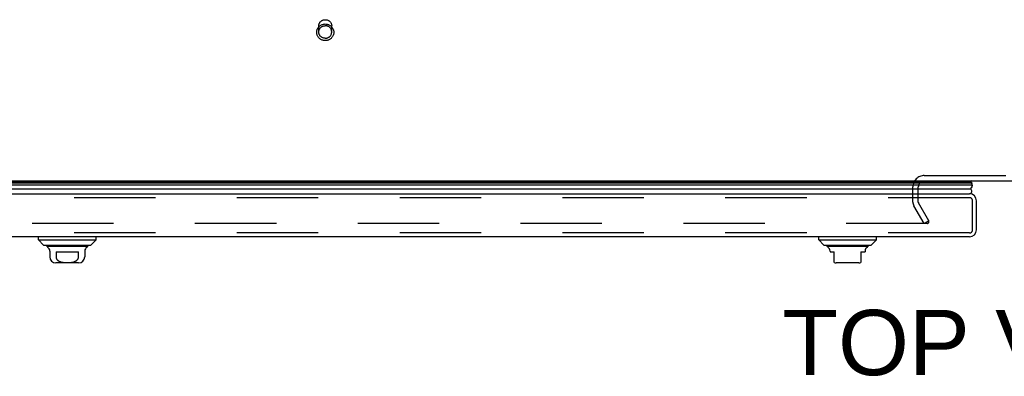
# Model space of a CAD drawing. Header units: inches. Extents: x 0 to 283, y 0 to 183.
# Tile 225 of 256: x 70.43 to 89.28, y 145.34 to 152.18. Entities that reach past the tile are written whole.
import ezdxf

# ---------------------------------------------------------------- set-up
doc = ezdxf.new("R2010")
doc.units = ezdxf.units.IN
doc.header["$LTSCALE"] = 15.583333
doc.header["$MEASUREMENT"] = 0
doc.linetypes.add('HIDDEN', pattern=[0.2, 0.1, -0.1])
doc.layers.get('0').update_dxf_attribs({"linetype": 'CONTINUOUS'})
for name, color, linetype in [('DEFAULT_2', 8, 'HIDDEN'), ('DIMENSIONS', 7, 'CONTINUOUS'), ('LEFTHAND_DOOR_ASSEMBLY', 7, 'CONTINUOUS')]:
    doc.layers.add(name, color=color, linetype=linetype)
doc.styles.get("Standard").update_dxf_attribs({"font": 'arial.ttf'})

msp = doc.modelspace()

# ---------------------------------------------------------------- linework, layer by layer
at = {"color": 7, "linetype": 'Continuous'}
msp.add_line((55.029, 149.086), (123.529, 149.086), dxfattribs=at)
at = {"layer": 'DEFAULT_2', "color": 8, "linetype": 'HIDDEN'}
for p, q in [((76.155, 151.94), (76.155, 152.055)), ((76.403, 151.94), (76.403, 152.055)), ((87.748, 149.19), (90.81, 149.19)), ((87.529, 148.681), (87.529, 148.971)), ((87.633, 148.681), (87.633, 148.971)), ((87.744, 148.273), (87.548, 148.613)), ((87.834, 148.325), (87.638, 148.665)), ((87.81, 148.273), (54.847, 148.273)), ((87.834, 148.325), (87.744, 148.273)), ((87.825, 148.338), (87.825, 148.286))]:
    msp.add_line(p, q, dxfattribs=at)
for points in [[(76.155, 152.055), (76.156, 152.065), (76.157, 152.074), (76.159, 152.083), (76.161, 152.092), (76.165, 152.101), (76.169, 152.11), (76.174, 152.118), (76.179, 152.126), (76.185, 152.133), (76.192, 152.14), (76.199, 152.147), (76.206, 152.152), (76.214, 152.158), (76.223, 152.162), (76.232, 152.166), (76.241, 152.17), (76.25, 152.172), (76.26, 152.174), (76.27, 152.175), (76.279, 152.175)], [(76.279, 152.175), (76.289, 152.175), (76.299, 152.174), (76.308, 152.172), (76.318, 152.17), (76.327, 152.166), (76.336, 152.162), (76.344, 152.158), (76.352, 152.152), (76.36, 152.147), (76.367, 152.14), (76.374, 152.133), (76.38, 152.126), (76.385, 152.118), (76.39, 152.11), (76.394, 152.101), (76.397, 152.092), (76.4, 152.083), (76.402, 152.074), (76.403, 152.065), (76.403, 152.055)], [(76.279, 151.775), (76.267, 151.776), (76.255, 151.777), (76.243, 151.779), (76.231, 151.782), (76.22, 151.786), (76.208, 151.791), (76.197, 151.797), (76.187, 151.803), (76.177, 151.81), (76.168, 151.818), (76.159, 151.826), (76.151, 151.835), (76.144, 151.845), (76.138, 151.855), (76.132, 151.865), (76.127, 151.876), (76.123, 151.887), (76.12, 151.899), (76.118, 151.91), (76.116, 151.922), (76.116, 151.934), (76.116, 151.946), (76.118, 151.958), (76.12, 151.969), (76.123, 151.981), (76.127, 151.992), (76.132, 152.003), (76.138, 152.013), (76.144, 152.023), (76.151, 152.033), (76.159, 152.042), (76.168, 152.05), (76.177, 152.058), (76.187, 152.065), (76.197, 152.071), (76.208, 152.077), (76.219, 152.082), (76.231, 152.086), (76.243, 152.089), (76.255, 152.091), (76.267, 152.092), (76.279, 152.093)], [(76.155, 151.94), (76.156, 151.949), (76.157, 151.958), (76.159, 151.968), (76.161, 151.977), (76.165, 151.985), (76.169, 151.994), (76.174, 152.002), (76.179, 152.01), (76.185, 152.017), (76.192, 152.024), (76.199, 152.031), (76.206, 152.037), (76.215, 152.042), (76.223, 152.046), (76.232, 152.05), (76.241, 152.054), (76.25, 152.056), (76.26, 152.058), (76.27, 152.059), (76.279, 152.059)], [(76.279, 151.82), (76.27, 151.82), (76.26, 151.821), (76.25, 151.823), (76.241, 151.826), (76.232, 151.829), (76.223, 151.833), (76.215, 151.838), (76.206, 151.843), (76.199, 151.849), (76.192, 151.855), (76.185, 151.862), (76.179, 151.869), (76.174, 151.877), (76.169, 151.885), (76.165, 151.894), (76.161, 151.903), (76.159, 151.912), (76.157, 151.921), (76.156, 151.93), (76.155, 151.94)], [(76.279, 152.093), (76.292, 152.092), (76.304, 152.091), (76.316, 152.089), (76.328, 152.086), (76.339, 152.082), (76.35, 152.077), (76.361, 152.071), (76.372, 152.065), (76.381, 152.058), (76.391, 152.05), (76.399, 152.042), (76.407, 152.033), (76.414, 152.023), (76.421, 152.013), (76.427, 152.003), (76.432, 151.992), (76.436, 151.981), (76.439, 151.969), (76.441, 151.958), (76.442, 151.946), (76.443, 151.934), (76.442, 151.922), (76.441, 151.911), (76.439, 151.899), (76.436, 151.888), (76.432, 151.876), (76.427, 151.865), (76.421, 151.855), (76.415, 151.845), (76.407, 151.835), (76.399, 151.826), (76.391, 151.818), (76.381, 151.81), (76.372, 151.803), (76.361, 151.797), (76.35, 151.791), (76.339, 151.786), (76.328, 151.782), (76.316, 151.779), (76.304, 151.777), (76.292, 151.776), (76.279, 151.775)], [(76.403, 151.94), (76.403, 151.949), (76.402, 151.958), (76.4, 151.968), (76.397, 151.977), (76.394, 151.985), (76.39, 151.994), (76.385, 152.002), (76.38, 152.01), (76.374, 152.017), (76.367, 152.024), (76.36, 152.031), (76.352, 152.037), (76.344, 152.042), (76.336, 152.046), (76.327, 152.05), (76.318, 152.054), (76.308, 152.056), (76.299, 152.058), (76.289, 152.059), (76.279, 152.059)], [(76.279, 151.82), (76.289, 151.82), (76.299, 151.821), (76.308, 151.823), (76.318, 151.826), (76.327, 151.829), (76.336, 151.833), (76.344, 151.838), (76.352, 151.843), (76.36, 151.849), (76.367, 151.855), (76.374, 151.862), (76.38, 151.869), (76.385, 151.877), (76.39, 151.885), (76.394, 151.894), (76.397, 151.903), (76.4, 151.912), (76.402, 151.921), (76.403, 151.93), (76.403, 151.94)], [(87.81, 148.273), (87.812, 148.273), (87.814, 148.274), (87.816, 148.274), (87.818, 148.275), (87.819, 148.276), (87.821, 148.277), (87.822, 148.278), (87.823, 148.279), (87.824, 148.281), (87.825, 148.282), (87.825, 148.284), (87.825, 148.286), (87.825, 148.286)], [(87.825, 148.286), (87.825, 148.287), (87.825, 148.289), (87.824, 148.29), (87.824, 148.292)]]:
    msp.add_lwpolyline(points, dxfattribs=at)
for centre, radius, start, end in [((87.748, 148.971), 0.219, 90, 180), ((87.748, 148.971), 0.115, 90, 180), ((87.666, 148.681), 0.137, 180, 210), ((87.666, 148.681), 0.033, 180, 210)]:
    msp.add_arc(centre, radius, start, end, dxfattribs=at)
at = {"layer": 'LEFTHAND_DOOR_ASSEMBLY', "color": 7, "linetype": 'Continuous'}
for p, q in [((88.663, 149.008), (54.02, 149.008)), ((54.029, 149.051), (88.654, 149.051)), ((54.035, 149.065), (88.647, 149.065)), ((54.038, 149.074), (88.645, 149.074)), ((54.048, 148.933), (88.635, 148.933)), ((88.64, 148.94), (88.635, 148.933)), ((88.666, 149.086), (88.645, 149.074)), ((88.647, 149.065), (88.65, 149.061)), ((88.65, 149.061), (88.65, 149.059)), ((88.65, 149.059), (88.652, 149.056)), ((88.652, 149.056), (88.654, 149.051)), ((70.79, 147.957), (70.79, 148.016)), ((71.893, 147.957), (71.893, 148.016)), ((85.728, 147.957), (85.728, 148.016)), ((86.831, 147.957), (86.831, 148.016)), ((70.889, 147.858), (70.79, 147.957)), ((70.79, 147.957), (71.893, 147.957)), ((70.889, 147.858), (71.794, 147.858)), ((71.725, 147.831), (70.957, 147.831)), ((71.794, 147.858), (71.893, 147.957)), ((85.728, 147.957), (86.831, 147.957)), ((85.827, 147.858), (85.728, 147.957)), ((85.827, 147.858), (86.732, 147.858)), ((86.663, 147.831), (85.895, 147.831)), ((86.732, 147.858), (86.831, 147.957)), ((71.007, 147.745), (71.007, 147.634)), ((71.126, 147.732), (71.126, 147.634)), ((71.126, 147.732), (71.557, 147.732)), ((71.557, 147.634), (71.557, 147.732)), ((71.676, 147.745), (71.676, 147.634)), ((85.945, 147.745), (85.945, 147.732)), ((85.945, 147.732), (86.023, 147.732)), ((86.023, 147.522), (86.023, 147.732)), ((86.535, 147.732), (86.614, 147.732)), ((86.535, 147.732), (86.535, 147.522)), ((86.614, 147.745), (86.614, 147.732)), ((71.558, 147.516), (71.125, 147.516)), ((86.496, 147.516), (86.063, 147.516))]:
    msp.add_line(p, q, dxfattribs=at)
at = {"layer": 'LEFTHAND_DOOR_ASSEMBLY', "color": 3, "linetype": 'Continuous'}
for p, q in [((54.07, 148.841), (88.613, 148.841)), ((88.748, 148.151), (88.748, 148.706)), ((88.613, 148.016), (54.07, 148.016))]:
    msp.add_line(p, q, dxfattribs=at)
at = {"layer": 'LEFTHAND_DOOR_ASSEMBLY', "color": 8, "linetype": 'HIDDEN'}
for p, q in [((88.613, 148.766), (54.07, 148.766)), ((88.673, 148.151), (88.673, 148.706)), ((88.613, 148.091), (54.07, 148.091))]:
    msp.add_line(p, q, dxfattribs=at)
at = {"layer": 'LEFTHAND_DOOR_ASSEMBLY', "color": 7, "linetype": 'Continuous'}
for points in [[(88.663, 149.008), (88.663, 149), (88.662, 148.992), (88.66, 148.985), (88.658, 148.977), (88.656, 148.969), (88.653, 148.962), (88.649, 148.954), (88.645, 148.947), (88.64, 148.94)], [(71.126, 147.634), (71.126, 147.629), (71.126, 147.625), (71.127, 147.621), (71.128, 147.616), (71.129, 147.612), (71.13, 147.608), (71.132, 147.603), (71.134, 147.599), (71.136, 147.595), (71.139, 147.591), (71.141, 147.587), (71.144, 147.582), (71.148, 147.578), (71.152, 147.574), (71.156, 147.57), (71.16, 147.566), (71.165, 147.562), (71.17, 147.559), (71.176, 147.555), (71.182, 147.551), (71.189, 147.548), (71.196, 147.545), (71.203, 147.542), (71.211, 147.539), (71.219, 147.537), (71.227, 147.534), (71.235, 147.532), (71.244, 147.53), (71.253, 147.529), (71.262, 147.527), (71.271, 147.526), (71.281, 147.525), (71.291, 147.524), (71.301, 147.524), (71.311, 147.523), (71.321, 147.523), (71.331, 147.522), (71.341, 147.522), (71.351, 147.522), (71.362, 147.523), (71.372, 147.523), (71.382, 147.524), (71.392, 147.524), (71.401, 147.525), (71.411, 147.526), (71.42, 147.527), (71.429, 147.529), (71.438, 147.53), (71.447, 147.532), (71.455, 147.534), (71.464, 147.537), (71.471, 147.539), (71.479, 147.542), (71.487, 147.545), (71.494, 147.548), (71.5, 147.551), (71.506, 147.555), (71.512, 147.559), (71.518, 147.562), (71.522, 147.566), (71.527, 147.57), (71.531, 147.574), (71.535, 147.578), (71.538, 147.582), (71.541, 147.587), (71.544, 147.591), (71.547, 147.595), (71.549, 147.599), (71.551, 147.603), (71.552, 147.608), (71.554, 147.612), (71.555, 147.616), (71.556, 147.621), (71.556, 147.625), (71.557, 147.629), (71.557, 147.634)]]:
    msp.add_lwpolyline(points, dxfattribs=at)
for centre, radius, start, end in [((88.608, 148.891), 0.05, 275.6665, 57.3282), ((88.617, 149.062), 0.03, 6.412, 23.7978), ((88.607, 149.019), 0.0569, 348.7115, 34.5669), ((70.977, 147.88), 0.0492, 206.1149, 270), ((70.977, 147.831), 0.0197, 179.8854, 240), ((70.928, 147.745), 0.0787, 0, 60), ((71.755, 147.745), 0.0787, 120, 180), ((71.706, 147.88), 0.0492, 270, 333.8851), ((71.706, 147.831), 0.0197, 300, 0.1146), ((85.915, 147.88), 0.0492, 206.1149, 270), ((85.915, 147.831), 0.0197, 179.8854, 240), ((85.866, 147.745), 0.0787, 0, 60), ((86.693, 147.745), 0.0787, 120, 180), ((86.644, 147.88), 0.0492, 270, 333.8851), ((86.644, 147.831), 0.0197, 300, 0.1146), ((71.125, 147.634), 0.118, 180, 270), ((71.558, 147.634), 0.118, 270, 360), ((86.063, 147.634), 0.118, 250.5215, 270), ((86.496, 147.634), 0.118, 270, 289.4747)]:
    msp.add_arc(centre, radius, start, end, dxfattribs=at)
at = {"layer": 'LEFTHAND_DOOR_ASSEMBLY', "color": 3, "linetype": 'Continuous'}
for centre, start, end in [((88.613, 148.706), 0, 90), ((88.613, 148.151), 270, 360)]:
    msp.add_arc(centre, 0.135, start, end, dxfattribs=at)
at = {"layer": 'LEFTHAND_DOOR_ASSEMBLY', "color": 8, "linetype": 'HIDDEN'}
for centre, start, end in [((88.613, 148.706), 0, 90), ((88.613, 148.151), 270, 360)]:
    msp.add_arc(centre, 0.06, start, end, dxfattribs=at)
at = {"layer": 'LEFTHAND_DOOR_ASSEMBLY', "color": 7, "linetype": 'Continuous'}
for start_param, end_param in [(-0.467087, -0.001474), (0.260445, 0.346101)]:
    msp.add_ellipse((88.398, 149.008), major_axis=(0.265, 0), ratio=0.632157, start_param=start_param, end_param=end_param, dxfattribs=at)

# ---------------------------------------------------------------- texts
at = {"layer": 'DIMENSIONS', "color": 2, "linetype": 'Continuous', "insert": (89.298, 146.617), "char_height": 1.25, "width": 8.51766, "attachment_point": 2, "line_spacing_factor": 0.9}
msp.add_mtext('TOP VIEW', dxfattribs=at)

doc.saveas('drawing.dxf')
